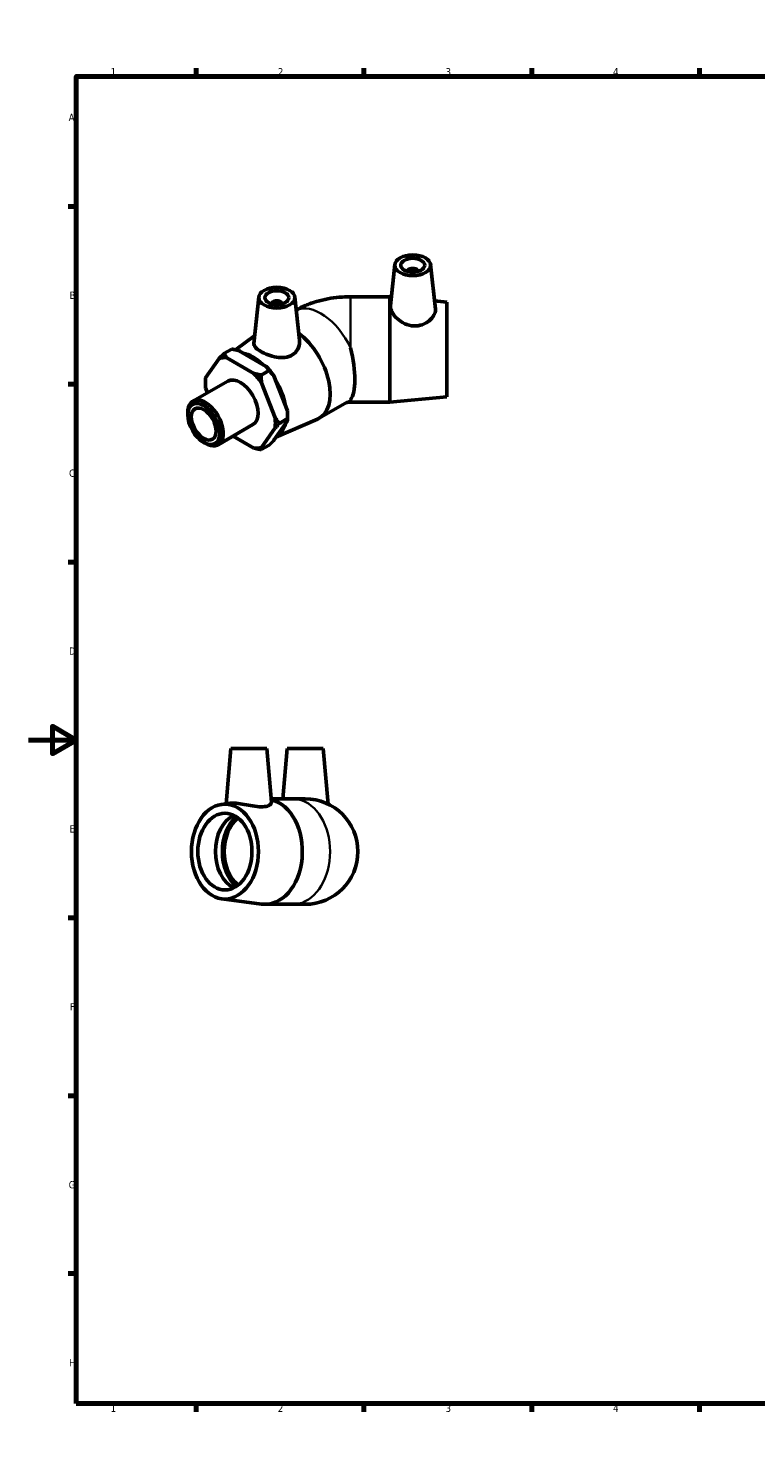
# Model space of a CAD drawing. Header units: millimetres. Extents: x 0 to 897, y -166 to 594.
# Tile 1 of 3: x 0 to 304, y 0 to 594. Entities that reach past the tile are written whole.
import ezdxf

# ---------------------------------------------------------------- set-up
doc = ezdxf.new("R2010")
doc.units = ezdxf.units.MM
for name, color, linetype, lineweight in [('Border (ANSI)', 7, 'Continuous', 70), ('Visible (ANSI)', 7, 'Continuous', 50), ('Visible Narrow (ANSI)', 7, 'Continuous', 35)]:
    doc.layers.add(name, color=color, linetype=linetype, lineweight=lineweight)
doc.styles.add('Note Text (ANSI)', font='tahoma.ttf')

# ---------------------------------------------------------------- blocks, each defined once
blk = doc.blocks.new('Borders Default Border')
at = {"layer": 'Border (ANSI)'}
for p, q in [((70.08, 574), (70.08, 577.45)), ((140.17, 574), (140.17, 577.45)), ((210.25, 574), (210.25, 577.45)), ((280.33, 574), (280.33, 577.45)), ((350.42, 574), (350.42, 577.45)), ((490.58, 574), (490.58, 577.45)), ((560.67, 574), (560.67, 577.45)), ((630.75, 574), (630.75, 577.45)), ((700.83, 574), (700.83, 577.45)), ((770.92, 574), (770.92, 577.45)), ((20, 519.75), (16.55, 519.75)), ((821, 519.75), (824.45, 519.75)), ((20, 445.5), (16.55, 445.5)), ((821, 445.5), (824.45, 445.5)), ((20, 371.25), (16.55, 371.25)), ((821, 371.25), (824.45, 371.25)), ((20, 222.75), (16.55, 222.75)), ((821, 222.75), (824.45, 222.75)), ((20, 148.5), (16.55, 148.5)), ((821, 148.5), (824.45, 148.5)), ((20, 74.25), (16.55, 74.25)), ((821, 74.25), (824.45, 74.25)), ((70.08, 20), (70.08, 16.55)), ((140.17, 20), (140.17, 16.55)), ((210.25, 20), (210.25, 16.55)), ((280.33, 20), (280.33, 16.55)), ((350.42, 20), (350.42, 16.55)), ((490.58, 20), (490.58, 16.55)), ((560.67, 20), (560.67, 16.55)), ((630.75, 20), (630.75, 16.55)), ((700.83, 20), (700.83, 16.55)), ((770.92, 20), (770.92, 16.55))]:
    blk.add_line(p, q, dxfattribs=at)
at = {"layer": 'Border (ANSI)', "flags": 128}
for points in [[(420.5, 594), (420.5, 574), (414.73, 584), (426.27, 584), (420.5, 574)], [(20, 20), (20, 574), (821, 574), (821, 20), (20, 20)], [(0, 297), (20, 297), (10, 302.77), (10, 291.23), (20, 297)], [(841, 297), (821, 297), (831, 302.77), (831, 291.23), (821, 297)], [(420.5, 0), (420.5, 20), (414.73, 10), (426.27, 10), (420.5, 20)]]:
    blk.add_lwpolyline(points, dxfattribs=at)
at = {"layer": 'Border (ANSI)', "color": 230, "true_color": 0xff0080, "attachment_point": 7, "style": 'Note Text (ANSI)'}
for s, insert, char_height in [('1', (34.35, 574.4), 3.05), ('2', (104.2, 574.4), 3.05), ('3', (174.26, 574.34), 3.05), ('4', (244.23, 574.4), 3.05), ('5', (314.48, 574.34), 3.05), ('6', (384.49, 574.34), 3.05), ('7', (454.6, 574.4), 3.05), ('8', (524.63, 574.33), 3.05), ('9', (594.7, 574.34), 3.05), ('10', (663.96, 574.34), 3.048), ('11', (734.04, 574.4), 3.048), ('12', (804.13, 574.4), 3.048), ('A', (16.78, 555.35), 3.05), ('A', (821.63, 555.35), 3.05), ('B', (17.15, 481.1), 3.05), ('B', (821.99, 481.1), 3.05), ('C', (16.95, 406.8), 3.05), ('C', (821.8, 406.8), 3.05), ('D', (16.96, 332.6), 3.05), ('D', (821.81, 332.6), 3.05), ('E', (17.21, 258.35), 3.05), ('E', (822.05, 258.35), 3.05), ('F', (17.29, 184.1), 3.05), ('F', (822.14, 184.1), 3.05), ('G', (16.81, 109.79), 3.05), ('G', (821.66, 109.79), 3.05), ('H', (16.97, 35.6), 3.05), ('H', (821.81, 35.6), 3.05), ('1', (34.35, 16.55), 3.05), ('2', (104.2, 16.55), 3.05), ('3', (174.26, 16.49), 3.05), ('4', (244.23, 16.55), 3.05), ('5', (314.48, 16.49), 3.05), ('6', (384.49, 16.49), 3.05), ('7', (454.6, 16.55), 3.05), ('8', (524.63, 16.48), 3.05), ('9', (594.7, 16.49), 3.05), ('10', (663.96, 16.49), 3.048), ('11', (734.04, 16.55), 3.048), ('12', (804.13, 16.55), 3.048)]:
    blk.add_mtext(s, dxfattribs=dict(at, insert=insert, char_height=char_height))

msp = doc.modelspace()

# ---------------------------------------------------------------- linework, layer by layer
at = {"layer": 'Visible (ANSI)'}
for p, q in [((153.048, 495.439), (151.211, 478.312)), ((168.019, 495.439), (170.008, 476.893)), ((158.533, 492.72), (158.533, 492.534)), ((162.533, 492.72), (162.533, 492.534)), ((96.286, 481.9), (94.211, 462.542)), ((111.258, 481.9), (113.192, 463.863)), ((150.982, 482.018), (134.562, 482.018)), ((150.982, 482.018), (150.982, 438.018)), ((151.603, 481.961), (150.982, 482.018)), ((101.772, 479.181), (101.772, 478.995)), ((105.772, 479.181), (105.772, 478.995)), ((174.732, 479.818), (169.643, 480.29)), ((174.732, 479.818), (174.732, 440.218)), ((86.493, 459.858), (94.562, 465.812)), ((81.69, 458.298), (84.95, 460.175)), ((87.976, 459.508), (99.348, 452.959)), ((79.711, 456.268), (74.025, 448.155)), ((94.221, 450.007), (82.849, 456.555)), ((68.739, 438.395), (83.307, 446.784)), ((73.912, 446.125), (73.912, 447.2)), ((97.247, 449.339), (100.507, 451.217)), ((103.046, 431.444), (97.359, 446.105)), ((102.486, 449.057), (108.172, 434.396)), ((74.025, 443.966), (74.826, 441.901)), ((174.732, 440.218), (150.982, 438.018)), ((121.505, 431.304), (133.116, 437.99)), ((150.982, 438.018), (134.562, 438.018)), ((66.559, 432.729), (66.559, 433.582)), ((79.196, 420.236), (93.764, 428.625)), ((108.172, 430.206), (102.486, 422.094)), ((103.403, 423.402), (120.758, 430.928)), ((108.285, 431.161), (105.025, 429.284)), ((108.285, 432.236), (108.285, 431.161)), ((85.509, 423.871), (94.221, 418.854)), ((97.359, 419.142), (103.046, 427.254)), ((73.201, 421.195), (73.939, 420.766)), ((100.507, 420.064), (97.247, 418.187)), ((84.615, 293.427), (82.599, 270.382)), ((84.615, 293.427), (99.615, 293.427)), ((99.615, 293.427), (101.568, 271.108)), ((108.127, 293.427), (106.289, 272.427)), ((108.127, 293.427), (123.127, 293.427)), ((123.127, 293.427), (125.154, 270.258)), ((80.779, 270.142), (84.205, 270.593)), ((101.452, 272.427), (110.48, 272.427)), ((115.627, 272.427), (110.48, 272.427)), ((80.779, 230.713), (97.428, 228.522)), ((98.869, 228.427), (110.48, 228.427)), ((110.48, 228.427), (115.627, 228.427))]:
    msp.add_line(p, q, dxfattribs=at)
msp.add_arc((115.627, 250.427), 22, 270, 90, dxfattribs=at)
for centre, major_axis, ratio in [((160.533, 495.173), (7.5, 0), 0.5758617), ((160.533, 495.173), (5, 0), 0.5758617), ((103.772, 481.634), (7.5, 0), 0.5758617), ((103.772, 481.634), (5, 0), 0.5758617), ((73.226, 428.889), (4.706, -8.172), 0.5780931), ((73.226, 428.889), (3.66, -6.356), 0.5780931), ((82.076, 250.427), (0, -19.8), 0.7071068), ((82.076, 250.427), (0, -16), 0.7071068)]:
    msp.add_ellipse(centre, major_axis=major_axis, ratio=ratio, dxfattribs=at)
for centre, major_axis, ratio, start_param, end_param in [((160.533, 492.72), (-2, 0), 0.5758617, 2.9729035, 6.4518745), ((103.772, 479.181), (-2, 0), 0.5758617, 2.9729035, 6.4518745), ((110.526, 450.368), (10.979, -19.065), 0.5780931, 6.2175112, 8.4895865), ((93.732, 440.698), (9.881, -17.158), 0.5780931, 2.0645669, 2.6516895), ((127.283, 460.018), (5.861, -21.921), 0.3183383, 0.2265652, 1.5179052), ((88.535, 437.705), (-10.32, 17.921), 0.5780931, 5.8990973, 6.1475419), ((93.662, 440.657), (-10.32, 17.921), 0.5780931, 4.8518998, 5.1003444), ((88.535, 437.705), (-10.32, 17.921), 0.5780931, 0.6631096, 0.9115542), ((88.535, 437.705), (-5.229, 9.08), 0.5780931, 3.1415927, 6.2831853), ((88.535, 437.705), (10.32, -17.921), 0.5780931, 1.7103071, 1.9587517), ((93.732, 440.698), (9.881, -17.158), 0.5780931, 1.0110139, 1.6108474), ((73.967, 429.316), (5.229, -9.08), 0.5780931, 5.4958534, 10.2121098), ((93.662, 440.657), (-10.32, 17.921), 0.5780931, 3.9289245, 4.0531468), ((88.535, 437.705), (10.32, -17.921), 0.5780931, 0.6631096, 0.9115542), ((93.732, 440.698), (9.881, -17.158), 0.5780931, 6.264528, 6.8293088), ((88.535, 437.705), (10.32, -17.921), 0.5780931, 5.8990973, 6.1475419), ((98.869, 250.427), (0, 22), 0.7071068, 3.0488281, 6.1145801), ((89.429, 250.427), (0, -16), 0.7071068, 3.4726044, 5.9521736), ((93.106, 250.427), (0, 17.105), 0.7071068, 0.5522008, 2.5893918), ((93.106, 250.427), (0, 16), 0.7071068, 0.5092242, 2.6323685)]:
    msp.add_ellipse(centre, major_axis=major_axis, ratio=ratio, start_param=start_param, end_param=end_param, dxfattribs=at)
for points, knots in [([(111.837, 476.501), (113.129, 477.211), (114.432, 477.833), (117.282, 479.025), (118.833, 479.568), (121.948, 480.483), (123.514, 480.854), (126.657, 481.442), (128.234, 481.659), (131.395, 481.947), (132.978, 482.018), (134.562, 482.018)], [4.73581735, 4.73581735, 4.73581735, 4.73581735, 4.86946861, 4.86946861, 5.02654825, 5.02654825, 5.18362788, 5.18362788, 5.34070751, 5.34070751, 5.49778714, 5.49778714, 5.49778714, 5.49778714]), ([(170.007, 476.893), (170.019, 476.784), (170.025, 476.673), (170.025, 475.883), (169.8, 475.086), (168.89, 473.486), (168.206, 472.686), (166.629, 471.369), (165.627, 470.757), (163.399, 469.951), (162.172, 469.765), (159.733, 469.87), (158.399, 470.212), (155.972, 471.339), (154.877, 472.117), (153.173, 473.704), (152.436, 474.619), (151.446, 476.405), (151.194, 477.272), (151.194, 478.098), (151.2, 478.206), (151.212, 478.312)], [1.3498474, 1.3498474, 1.3498474, 1.3498474, 1.4078063, 1.4078063, 1.7613721, 1.7613721, 2.114938, 2.114938, 2.4652753, 2.4652753, 2.8156127, 2.8156127, 3.2000004, 3.2000004, 3.5843881, 3.5843881, 3.9573104, 3.9573104, 4.3302327, 4.3302327, 4.3873753, 4.3873753, 4.3873753, 4.3873753]), ([(113.191, 463.863), (113.215, 463.639), (113.228, 463.415), (113.23, 462.183), (112.985, 461.086), (111.957, 459.134), (111.171, 458.287), (110.231, 457.703)], [4.99208959, 4.99208959, 4.99208959, 4.99208959, 5.07607728, 5.07607728, 5.46046501, 5.46046501, 5.84485275, 5.84485275, 5.84485275, 5.84485275]), ([(110.231, 457.703), (109.374, 457.172), (108.303, 456.809), (105.994, 456.533), (104.756, 456.611), (102.449, 457.001), (101.217, 457.344), (98.94, 458.184), (97.894, 458.678), (96.227, 459.638), (95.5, 460.165), (94.509, 461.207), (94.245, 461.726), (94.198, 462.325), (94.2, 462.432), (94.212, 462.542)], [0, 0, 0, 0, 0.3503374, 0.3503374, 0.7006747, 0.7006747, 1.0542405, 1.0542405, 1.4078063, 1.4078063, 1.7613721, 1.7613721, 2.114938, 2.114938, 2.1905858, 2.1905858, 2.1905858, 2.1905858]), ([(132.812, 437.815), (132.872, 437.832), (132.954, 437.852), (133.17, 437.898), (133.311, 437.923), (133.617, 437.966), (133.781, 437.984), (134.12, 438.009), (134.295, 438.016), (134.501, 438.018), (134.532, 438.018), (134.562, 438.018)], [-1.23683321, -1.23683321, -1.23683321, -1.23683321, -1.13839045, -1.13839045, -1.02229081, -1.02229081, -0.91182021, -0.91182021, -0.80386092, -0.80386092, -0.78539816, -0.78539816, -0.78539816, -0.78539816]), ([(98.574, 269.18), (97.717, 269.084), (96.646, 269.109), (94.337, 269.364), (93.099, 269.585), (90.792, 270.009), (89.56, 270.242), (87.283, 270.571), (86.237, 270.663), (84.97, 270.663), (84.565, 270.638), (84.207, 270.591)], [0, 0, 0, 0, 0.3503374, 0.3503374, 0.7006747, 0.7006747, 1.0542405, 1.0542405, 1.4078063, 1.4078063, 1.5916819, 1.5916819, 1.5916819, 1.5916819]), ([(101.568, 271.108), (101.57, 271.085), (101.571, 271.061), (101.574, 270.664), (101.328, 270.239), (100.3, 269.545), (99.514, 269.285), (98.574, 269.18)], [5.0517608, 5.0517608, 5.0517608, 5.0517608, 5.07607728, 5.07607728, 5.46046501, 5.46046501, 5.84485275, 5.84485275, 5.84485275, 5.84485275])]:
    msp.add_open_spline(points, degree=3, knots=knots, dxfattribs=at)
for points in [[(81.69, 458.298), (80.612, 457.218), (79.711, 456.268)], [(82.849, 456.555), (82.23, 457.366), (81.69, 458.298)], [(84.95, 460.175), (86.568, 459.864), (87.976, 459.508)], [(99.348, 452.959), (99.967, 452.148), (100.507, 451.217)], [(74.025, 448.155), (73.912, 447.659), (73.912, 447.2)], [(97.247, 449.339), (95.629, 449.65), (94.221, 450.007)], [(97.359, 446.105), (97.247, 447.639), (97.247, 449.339)], [(100.507, 451.217), (101.585, 450.137), (102.486, 449.057)], [(108.172, 434.396), (108.285, 432.862), (108.285, 431.161)], [(105.025, 429.284), (103.947, 430.364), (103.046, 431.444)], [(103.046, 427.254), (103.947, 428.204), (105.025, 429.284)], [(108.285, 431.161), (108.285, 430.702), (108.172, 430.206)], [(102.486, 422.094), (101.585, 421.144), (100.507, 420.064)], [(94.221, 418.854), (95.629, 418.497), (97.247, 418.187)], [(97.247, 418.187), (97.247, 418.645), (97.359, 419.142)]]:
    msp.add_rational_spline(points, [1, 1.00241153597, 1], degree=2, dxfattribs=at)
at = {"layer": 'Visible Narrow (ANSI)'}
for p, q in [((134.562, 482.018), (134.562, 460.722)), ((134.562, 439.077), (134.562, 438.018))]:
    msp.add_line(p, q, dxfattribs=at)
for centre, major_axis, ratio, start_param, end_param in [((122.137, 457.055), (-10.979, 19.065), 0.5780931, 4.5745945, 6.2230492), ((122.137, 457.055), (10.979, -19.065), 0.5780931, 0, 0.1416619), ((110.48, 250.427), (0, 22), 0.7071068, 3.2986723, 6.1261057)]:
    msp.add_ellipse(centre, major_axis=major_axis, ratio=ratio, start_param=start_param, end_param=end_param, dxfattribs=at)

# ---------------------------------------------------------------- block references
msp.add_blockref('Borders Default Border', (0, 0))

doc.saveas('drawing.dxf')
